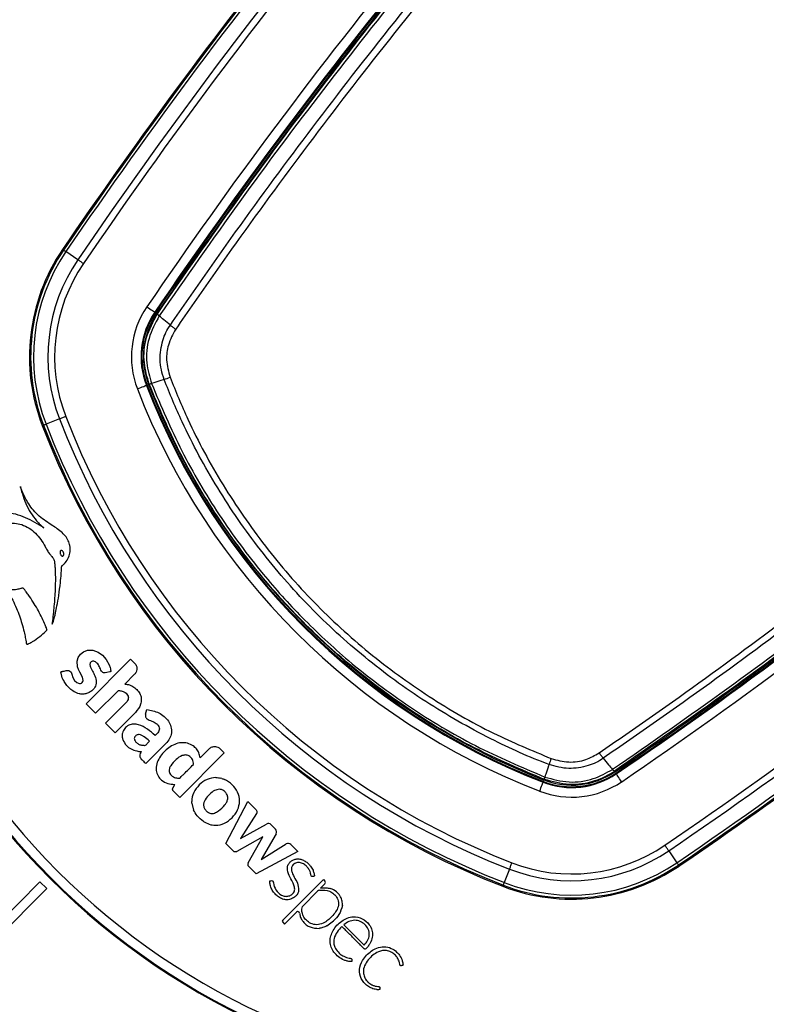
# Paper-space layout 'In-Ground Anchor' of a CAD drawing. Header units: millimetres. Extents: x 1591 to 17407, y 414 to 16227.
# Tile 27 of 67: x 3453 to 3609, y 10072 to 10277. Entities that reach past the tile are written whole.
import ezdxf

# ---------------------------------------------------------------- set-up
doc = ezdxf.new("R2010")
doc.units = ezdxf.units.MM
doc.layers.add('COMPONENT_GEOMETRY', color=7, linetype='Continuous')
doc.styles.add('SLDTEXTSTYLE1', font='TXT', dxfattribs={"width": 0.75})
doc.dimstyles.new('SLDDIMSTYLE0', dxfattribs={"dimtxt": 100, "dimasz": 6.604, "dimexe": 0, "dimexo": 0.0625, "dimgap": 25, "dimtad": 0, "dimtih": 1, "dimtoh": 1, "dimdec": 0, "dimlfac": 0.5, "dimrnd": 1e-09, "dimzin": 12, "dimdsep": 46, "dimtxsty": 'SLDTEXTSTYLE1', "dimsah": 1, "dimcen": 0.09, "dimadec": 0, "dimazin": 3, "dimtfac": 1, "dimtdec": 0, "dimtofl": 0, "dimtmove": 0, "dimatfit": 3, "dimfxl": 1, "dimfrac": 2, "dimtolj": 1, "dimtzin": 12, "dimarcsym": 0})

# ---------------------------------------------------------------- blocks, each defined once
blk = doc.blocks.new('_D_13')
at = {"layer": 'COMPONENT_GEOMETRY', "color": 7, "ltscale": 2}
for p, q in [((8879.1, 12946.13), (8879.1, 8407.68)), ((3365.77, 10201.36), (3365.77, 8407.68)), ((3365.77, 8414.03), (5974.66, 8414.03)), ((8879.1, 8414.03), (6270.21, 8414.03))]:
    blk.add_line(p, q, dxfattribs=at)
for points in [[(3365.77, 8414.03), (3372.37, 8413.02), (3372.37, 8415.05)], [(8879.1, 8414.03), (8872.5, 8415.05), (8872.5, 8413.02)]]:
    blk.add_solid(points, dxfattribs=at)
at = {"layer": 'COMPONENT_GEOMETRY', "color": 7, "ltscale": 2, "insert": (5974.66, 8463.56), "char_height": 100, "attachment_point": 1, "style": 'SLDTEXTSTYLE1'}
blk.add_mtext('2757', dxfattribs=at)

psp = doc.layouts.new('In-Ground Anchor')

# ---------------------------------------------------------------- linework, layer by layer
at = {"color": 7, "linetype": 'Continuous', "lineweight": 25, "ltscale": 2}
for p, q in [((3462.5, 10228.82), (3462.3, 10228.95)), ((3465.47, 10226.8), (3462.99, 10228.49)), ((3481.66, 10215.76), (3481.51, 10215.86)), ((3482.05, 10215.49), (3481.93, 10215.58)), ((3482.04, 10215.48), (3482.05, 10215.49)), ((3482.45, 10215.07), (3482.44, 10215.07)), ((3479.92, 10200.68), (3479.76, 10200.61)), ((3480.35, 10200.84), (3480.23, 10200.79)), ((3480.36, 10200.83), (3480.35, 10200.84)), ((3480.85, 10200.99), (3480.85, 10200.97)), ((3480.85, 10200.97), (3480.85, 10200.97)), ((3461.65, 10193.61), (3458.85, 10192.53)), ((3458.3, 10192.31), (3458.07, 10192.23)), ((3467.18, 10134.25), (3476.47, 10143.54)), ((3476.47, 10143.54), (3477.32, 10142.69)), ((3477.32, 10140.4), (3475.26, 10138.35)), ((3473.94, 10137.02), (3469.18, 10132.26)), ((3469.18, 10132.26), (3467.18, 10134.25)), ((3471.24, 10130.2), (3475.48, 10134.44)), ((3477.47, 10132.44), (3473.23, 10128.2)), ((3479.6, 10132.08), (3479.86, 10133.07)), ((3473.23, 10128.2), (3471.24, 10130.2)), ((3483.82, 10125.96), (3479.65, 10121.79)), ((3495.99, 10124.01), (3486.71, 10114.73)), ((3492.86, 10124.87), (3490.97, 10122.98)), ((3495.14, 10124.87), (3495.99, 10124.01)), ((3576.94, 10120.57), (3576.94, 10120.58)), ((3577.36, 10120.18), (3577.35, 10120.17)), ((3577.36, 10120.18), (3577.45, 10120.06)), ((3577.63, 10119.79), (3577.73, 10119.64)), ((3495.52, 10118.68), (3495.26, 10118.76)), ((3562.55, 10118.05), (3562.48, 10117.89)), ((3562.71, 10118.48), (3562.66, 10118.36)), ((3562.71, 10118.48), (3562.7, 10118.49)), ((3562.84, 10118.98), (3562.84, 10118.98)), ((3562.84, 10118.98), (3562.86, 10118.98)), ((3485.32, 10116.79), (3485.67, 10117.45)), ((3486.71, 10114.73), (3485.47, 10115.96)), ((3489.25, 10113.51), (3489.62, 10112.09)), ((3496.33, 10105.1), (3500.93, 10113.85)), ((3500.93, 10113.85), (3502.53, 10112.26)), ((3502.73, 10111.35), (3499.37, 10106.13)), ((3499.37, 10106.13), (3504.83, 10109.18)), ((3505.74, 10109.05), (3506.7, 10108.1)), ((3504.04, 10106.49), (3498.63, 10103.47)), ((3501, 10101.1), (3504.04, 10106.49)), ((3506.82, 10107.17), (3503.71, 10101.77)), ((3497.87, 10103.56), (3496.33, 10105.1)), ((3511.35, 10103.43), (3502.65, 10098.78)), ((3503.71, 10101.77), (3508.91, 10105.03)), ((3509.86, 10104.92), (3511.35, 10103.43)), ((3588.67, 10103.6), (3590.36, 10101.12)), ((3502.65, 10098.78), (3501.03, 10100.41)), ((3555.48, 10099.78), (3554.39, 10096.98)), ((3590.69, 10100.63), (3590.82, 10100.43)), ((3457.58, 10097.13), (3446.27, 10085.81)), ((3459, 10095.71), (3457.58, 10097.13)), ((3516.66, 10097.59), (3508.19, 10089.12)), ((3516.66, 10097.59), (3516.95, 10097.3)), ((3447.68, 10084.4), (3459, 10095.71)), ((3515.47, 10095.21), (3512.28, 10092.02)), ((3516.11, 10095.85), (3516.09, 10095.84)), ((3516.95, 10096.69), (3516.11, 10095.85)), ((3554.18, 10096.43), (3554.09, 10096.2)), ((3511.07, 10090.81), (3508.58, 10088.32)), ((3517.4, 10087.96), (3518.81, 10089.02)), ((3508.19, 10088.71), (3508.58, 10088.32)), ((3520.93, 10088.2), (3525.18, 10083.96))]:
    psp.add_line(p, q, dxfattribs=at)
at = {"color": 7, "linetype": 'Continuous', "lineweight": 25, "ltscale": 2, "flags": 128}
for points in [[(3462.5, 10228.82), (3462.51, 10228.81), (3462.54, 10228.79), (3462.58, 10228.76), (3462.64, 10228.72), (3462.71, 10228.68), (3462.79, 10228.62), (3462.88, 10228.56), (3462.99, 10228.49)], [(3466.63, 10226), (3466.47, 10226.11), (3466.31, 10226.22), (3466.15, 10226.33), (3466, 10226.43), (3465.86, 10226.53), (3465.72, 10226.63), (3465.59, 10226.71), (3465.47, 10226.8)], [(3479.86, 10216.98), (3480.18, 10216.77), (3480.49, 10216.56), (3480.77, 10216.37), (3481.02, 10216.2), (3481.22, 10216.06), (3481.38, 10215.95), (3481.48, 10215.88), (3481.51, 10215.86)], [(3483.47, 10201.85), (3482.54, 10201.54), (3481.35, 10201.14), (3480.85, 10200.97)], [(3477.89, 10199.89), (3478.25, 10200.03), (3478.6, 10200.16), (3478.92, 10200.29), (3479.2, 10200.4), (3479.43, 10200.49), (3479.61, 10200.55), (3479.72, 10200.6), (3479.76, 10200.61)], [(3462.96, 10194.12), (3462.78, 10194.05), (3462.6, 10193.98), (3462.42, 10193.91), (3462.25, 10193.84), (3462.08, 10193.78), (3461.93, 10193.72), (3461.78, 10193.66), (3461.65, 10193.61)], [(3458.3, 10192.31), (3458.31, 10192.32), (3458.35, 10192.33), (3458.39, 10192.35), (3458.45, 10192.37), (3458.53, 10192.4), (3458.62, 10192.44), (3458.73, 10192.48), (3458.85, 10192.53)], [(3463.74, 10141.12), (3464.05, 10140.8), (3464.22, 10140.4), (3464.45, 10139.7), (3464.8, 10139.12), (3465.3, 10138.66), (3465.6, 10138.52), (3465.82, 10138.48), (3466.03, 10138.5), (3466.23, 10138.57), (3466.41, 10138.71), (3466.53, 10138.9), (3466.58, 10139.11), (3466.54, 10139.45), (3466.43, 10139.77), (3465.9, 10140.85), (3465.64, 10141.4), (3465.42, 10141.97), (3465.33, 10143.1), (3465.57, 10143.89), (3466.04, 10144.57), (3466.69, 10145.1), (3467.49, 10145.41), (3468.63, 10145.43), (3469.7, 10145.03), (3470.64, 10144.35), (3471.4, 10143.5), (3472.04, 10142.34), (3472.21, 10141.79), (3472.26, 10141.56), (3472.29, 10141.33), (3472.32, 10141.11), (3472.32, 10141), (3472.31, 10140.97), (3472.31, 10140.96), (3472.3, 10140.95), (3472.3, 10140.95), (3472.29, 10140.94), (3472.26, 10140.93), (3472.21, 10140.93), (3472.16, 10140.92), (3472.15, 10140.92), (3472.14, 10140.92), (3472.14, 10140.92), (3472.14, 10140.92), (3472.14, 10140.92), (3472.14, 10140.92), (3472.14, 10140.92), (3472.14, 10140.92), (3472.14, 10140.92), (3471.52, 10140.78), (3471.16, 10140.7)], [(3578.85, 10117.99), (3578.64, 10118.31), (3578.43, 10118.62), (3578.23, 10118.9), (3578.07, 10119.15), (3577.92, 10119.36), (3577.82, 10119.51), (3577.75, 10119.61), (3577.73, 10119.64)], [(3561.76, 10116.02), (3561.9, 10116.38), (3562.03, 10116.73), (3562.16, 10117.05), (3562.27, 10117.33), (3562.36, 10117.56), (3562.42, 10117.74), (3562.47, 10117.85), (3562.48, 10117.89)], [(3588.67, 10103.6), (3588.58, 10103.72), (3588.49, 10103.85), (3588.4, 10103.99), (3588.3, 10104.13), (3588.2, 10104.28), (3588.09, 10104.44), (3587.98, 10104.6), (3587.87, 10104.76)], [(3555.48, 10099.78), (3555.53, 10099.91), (3555.59, 10100.06), (3555.65, 10100.22), (3555.71, 10100.38), (3555.78, 10100.55), (3555.85, 10100.73), (3555.92, 10100.91), (3555.99, 10101.09)], [(3590.36, 10101.12), (3590.43, 10101.01), (3590.49, 10100.92), (3590.55, 10100.84), (3590.59, 10100.77), (3590.63, 10100.71), (3590.66, 10100.67), (3590.68, 10100.65), (3590.69, 10100.63)], [(3554.18, 10096.43), (3554.19, 10096.44), (3554.2, 10096.48), (3554.22, 10096.52), (3554.24, 10096.58), (3554.27, 10096.66), (3554.31, 10096.75), (3554.35, 10096.86), (3554.39, 10096.98)]]:
    psp.add_lwpolyline(points, dxfattribs=at)
at = {"color": 7, "linetype": 'Continuous', "lineweight": 25, "ltscale": 4}
for centre, radius, start, end in [((3565.77, 10203.9), 200, 65.6403, 24.3597), ((3565.77, 10203.9), 196, 66.0814, 23.9186), ((4355.36, 9620.29), 1080.5, 135.71908, 145.72355), ((4355.36, 9620.29), 1079.92, 135.71908, 145.72355), ((4355.36, 9620.29), 1076.92, 135.71908, 145.72355), ((4355.36, 9620.29), 1075.5, 135.71908, 145.72355), ((4355.36, 9620.29), 1059.5, 135.71908, 145.72355), ((4355.36, 9620.29), 1057.5, 135.71908, 145.72355), ((4355.36, 9620.29), 1057.32, 135.71908, 145.72355), ((4355.36, 9620.29), 1057, 135.71908, 145.72355), ((3565.77, 10203.9), 150, 91.6933, 358.3067), ((3565.77, 10203.9), 149.82, 91.6649, 358.3351), ((3565.77, 10203.9), 147.82, 92.3895, 357.6105), ((4355.36, 9620.29), 1080.75, 137.41644, 145.72355), ((2982.16, 10993.49), 1057, 304.27645, 314.28092), ((2982.16, 10993.49), 1057.32, 304.27645, 314.28092), ((2982.16, 10993.49), 1057.5, 304.27645, 314.28092), ((2982.16, 10993.49), 1059.5, 304.27645, 314.28092), ((3495.15, 10206.56), 39.76, 145.7235, 201.1432), ((3495.15, 10206.56), 39.51, 145.7235, 201.1432), ((3495.15, 10206.56), 38.92, 145.7235, 201.1432), ((3495.15, 10206.56), 35.92, 145.7235, 201.1432), ((3495.15, 10206.56), 34.51, 145.7235, 201.1432), ((2982.16, 10993.49), 1075.5, 304.27645, 314.28092), ((2982.16, 10993.49), 1076.92, 304.27645, 314.28092), ((2982.16, 10993.49), 1079.92, 304.27645, 314.28092), ((2982.16, 10993.49), 1080.5, 304.27645, 314.28092), ((3495.15, 10206.56), 18.5, 145.7235, 201.1432), ((3495.15, 10206.56), 16.5, 145.7235, 201.1432), ((3495.15, 10206.56), 16.33, 145.7235, 201.1432), ((3495.15, 10206.56), 16, 145.7235, 201.1432), ((3483.03, 10216.03), 1.12, 208.5358, 238.457), ((3472.15, 10234.97), 35, 288.8744, 291.0208), ((3614.65, 10252.78), 146.63, 201.1432, 248.8568), ((3614.65, 10252.78), 144.63, 201.1432, 248.8568), ((3614.65, 10252.78), 144.45, 201.1432, 248.8568), ((3614.65, 10252.78), 144.13, 201.1432, 248.8568), ((3479.83, 10203.47), 2.68, 281.2918, 292.3352), ((2982.16, 10993.49), 1080.75, 304.27645, 312.58356), ((3614.65, 10252.78), 164.05, 201.1432, 248.8568), ((3614.65, 10252.78), 162.63, 201.1432, 248.8568), ((3614.65, 10252.78), 167.88, 201.1432, 248.8568), ((3614.65, 10252.78), 167.63, 201.1432, 248.8568), ((3614.65, 10252.78), 167.05, 201.1432, 248.8568), ((3596.83, 10110.28), 34.99, 158.9833, 161.1303), ((3568.43, 10133.28), 16.5, 248.8568, 304.2765), ((3568.43, 10133.28), 16.33, 248.8568, 304.2765), ((3568.43, 10133.28), 16, 248.8568, 304.2765), ((3577.9, 10121.16), 1.12, 211.543, 241.4642), ((3568.43, 10133.28), 18.5, 248.8568, 304.2765), ((3565.34, 10117.96), 2.68, 157.6648, 168.7082), ((3505.2, 10108.51), 0.769, 45, 119.215), ((3506.16, 10107.55), 0.766, 330.0361, 45), ((3509.32, 10104.38), 0.767, 45, 122.0348), ((3568.43, 10133.28), 35.92, 248.8568, 304.2765), ((3568.43, 10133.28), 34.51, 248.8568, 304.2765), ((3568.43, 10133.28), 38.92, 248.8568, 304.2765), ((3568.43, 10133.28), 39.76, 248.8568, 304.2765), ((3568.43, 10133.28), 39.51, 248.8568, 304.2765), ((3516.65, 10097), 0.431, 315, 45), ((3515.94, 10094.74), 0.662, 97.0879, 135), ((3511.34, 10090.55), 0.374, 9.0556, 135), ((3508.39, 10088.92), 0.288, 135, 225)]:
    psp.add_arc(centre, radius, start, end, dxfattribs=at)
at = {"color": 7, "linetype": 'Continuous', "lineweight": 25, "ltscale": 2}
for points, knots in [([(3482.05, 10215.49), (3487.59, 10223.46), (3498.68, 10239.4), (3516.13, 10262.73), (3534.16, 10285.6), (3552.4, 10307.46), (3570.8, 10328.37), (3586.2, 10345.03), (3595.66, 10354.81), (3598.82, 10358.07)], [0, 0, 0, 0, 0.158217, 0.316434, 0.474012, 0.63159, 0.77897, 0.926349, 1, 1, 1, 1]), ([(3599.25, 10357.69), (3596.09, 10354.43), (3586.63, 10344.64), (3571.22, 10327.97), (3552.81, 10307.06), (3534.57, 10285.2), (3516.54, 10262.32), (3499.08, 10238.99), (3487.99, 10223.05), (3482.45, 10215.07)], [0, 0, 0, 0, 0.073652, 0.221033, 0.368414, 0.525992, 0.68357, 0.841785, 1, 1, 1, 1]), ([(3484.76, 10213.14), (3487.32, 10216.86), (3495.02, 10228.02), (3508.29, 10246.36), (3525.13, 10268.47), (3542.95, 10290.63), (3561.81, 10312.8), (3581.26, 10334.53), (3594.73, 10348.57), (3601.47, 10355.59)], [0, 0, 0, 0, 0.07372, 0.221241, 0.368761, 0.526246, 0.683732, 0.841866, 1, 1, 1, 1]), ([(3602.49, 10354.6), (3595.76, 10347.59), (3582.3, 10333.56), (3562.87, 10311.86), (3544.03, 10289.71), (3526.23, 10267.58), (3509.4, 10245.48), (3496.14, 10227.17), (3488.45, 10216.02), (3485.88, 10212.31)], [0, 0, 0, 0, 0.158133, 0.316267, 0.473752, 0.631237, 0.778758, 0.926279, 1, 1, 1, 1]), ([(3574.18, 10124.01), (3577.89, 10126.58), (3589.04, 10134.27), (3607.35, 10147.53), (3629.45, 10164.36), (3651.58, 10182.16), (3673.73, 10201), (3695.43, 10220.43), (3709.46, 10233.89), (3716.47, 10240.62)], [0, 0, 0, 0, 0.0737212, 0.221242, 0.3687625, 0.5262475, 0.6837324, 0.8418662, 1, 1, 1, 1]), ([(3717.46, 10239.6), (3710.44, 10232.86), (3696.4, 10219.39), (3674.67, 10199.94), (3652.5, 10181.08), (3630.34, 10163.26), (3608.23, 10146.43), (3589.89, 10133.16), (3578.73, 10125.45), (3575.01, 10122.89)], [0, 0, 0, 0, 0.158134, 0.316268, 0.473754, 0.631239, 0.778759, 0.92628, 1, 1, 1, 1]), ([(3576.94, 10120.58), (3584.92, 10126.12), (3600.86, 10137.21), (3624.19, 10154.67), (3647.06, 10172.7), (3668.93, 10190.94), (3689.84, 10209.35), (3706.51, 10224.76), (3716.29, 10234.22), (3719.56, 10237.38)], [0, 0, 0, 0, 0.158215, 0.31643, 0.474008, 0.631586, 0.778967, 0.926348, 1, 1, 1, 1]), ([(3719.94, 10236.95), (3716.68, 10233.8), (3706.9, 10224.33), (3690.24, 10208.93), (3669.33, 10190.53), (3647.47, 10172.29), (3624.6, 10154.26), (3601.27, 10136.81), (3585.33, 10125.72), (3577.36, 10120.18)], [0, 0, 0, 0, 0.073651, 0.22103, 0.36841, 0.525988, 0.683566, 0.841783, 1, 1, 1, 1]), ([(3480.35, 10200.84), (3479.93, 10202.31), (3479.01, 10205.5), (3479.47, 10210.75), (3481.19, 10213.9), (3482.04, 10215.48)], [0, 0, 0, 0, 0.298978, 0.648579, 1, 1, 1, 1]), ([(3482.44, 10215.07), (3481.62, 10213.55), (3479.99, 10210.52), (3479.55, 10205.47), (3480.44, 10202.4), (3480.85, 10200.99)], [0, 0, 0, 0, 0.350443, 0.700656, 1, 1, 1, 1]), ([(3482.44, 10215.07), (3482.38, 10215.12), (3482.25, 10215.23), (3482.13, 10215.35), (3482.05, 10215.44), (3482.05, 10215.47), (3482.04, 10215.48)], [0, 0, 0, 0, 0.2500027, 0.4999852, 0.7499328, 1, 1, 1, 1]), ([(3484.76, 10213.14), (3484.3, 10213.52), (3483.53, 10214.16), (3482.76, 10214.8), (3482.44, 10215.07)], [0, 0, 0, 0, 0.586935, 1, 1, 1, 1]), ([(3483.47, 10201.85), (3483.47, 10201.85), (3483, 10203.16), (3482.38, 10205.92), (3483.02, 10209.84), (3484.02, 10212.23), (3484.76, 10213.14), (3484.76, 10213.14)], [0, 0, 0, 0, 0.000012, 0.354376, 0.701124, 0.999994, 1, 1, 1, 1]), ([(3485.88, 10212.31), (3485.3, 10211.24), (3484.21, 10209.26), (3483.78, 10205.71), (3484.38, 10203.5), (3484.7, 10202.3)], [0, 0, 0, 0, 0.349097, 0.645456, 1, 1, 1, 1]), ([(3484.76, 10213.14), (3484.83, 10213.08), (3484.98, 10212.96), (3485.26, 10212.75), (3485.56, 10212.53), (3485.78, 10212.38), (3485.88, 10212.31)], [0, 0, 0, 0, 0.249976, 0.499972, 0.749991, 1, 1, 1, 1]), ([(3563.72, 10121.6), (3563.72, 10121.6), (3559.57, 10123.11), (3550.79, 10127.11), (3537.84, 10134.45), (3525.18, 10143.71), (3513.6, 10154.3), (3503.31, 10166.15), (3494.4, 10179.06), (3487.9, 10191.11), (3484.64, 10198.87), (3483.47, 10201.85), (3483.47, 10201.85)], [0, 0, 0, 0, 0.0000011, 0.113448, 0.2473372, 0.3816527, 0.5155393, 0.6494313, 0.7837521, 0.9176468, 0.9999989, 1, 1, 1, 1]), ([(3484.7, 10202.3), (3485.9, 10199.36), (3489.05, 10191.64), (3495.53, 10179.73), (3504.33, 10166.94), (3514.52, 10155.21), (3525.99, 10144.71), (3538.55, 10135.58), (3551.32, 10128.18), (3560.13, 10124.51), (3564.17, 10122.83)], [0, 0, 0, 0, 0.082355, 0.216249, 0.35057, 0.484461, 0.618347, 0.752663, 0.886551, 1, 1, 1, 1]), ([(3480.85, 10200.97), (3480.72, 10200.93), (3480.48, 10200.85), (3480.37, 10200.83), (3480.36, 10200.83), (3480.36, 10200.83)], [0, 0, 0, 0, 0.499232, 0.896623, 1, 1, 1, 1]), ([(3562.7, 10118.49), (3557.8, 10120.57), (3547.97, 10124.74), (3534.23, 10133), (3522.14, 10142.08), (3511.99, 10151.52), (3502.83, 10161.66), (3494.29, 10173.26), (3486.38, 10186.59), (3482.36, 10196.09), (3480.36, 10200.83)], [0, 0, 0, 0, 0.133261, 0.2669394, 0.4001979, 0.5112298, 0.6130985, 0.7419385, 0.8711577, 1, 1, 1, 1]), ([(3480.85, 10200.97), (3482.85, 10196.25), (3486.85, 10186.79), (3494.73, 10173.52), (3503.23, 10161.97), (3512.35, 10151.87), (3522.45, 10142.47), (3534.5, 10133.44), (3548.18, 10125.21), (3557.96, 10121.06), (3562.84, 10118.98)], [0, 0, 0, 0, 0.1288476, 0.2580722, 0.3869173, 0.4887719, 0.5997883, 0.7330512, 0.8667343, 1, 1, 1, 1]), ([(3453.49, 10179.54), (3453.67, 10178.86), (3454.03, 10177.48), (3454.83, 10175.49), (3455.87, 10173.6), (3456.98, 10172.2), (3457.86, 10171.33), (3458.27, 10171.02), (3458.4, 10170.92)], [0, 0, 0, 0, 0.209784, 0.422933, 0.635761, 0.846743, 0.951153, 1, 1, 1, 1]), ([(3460.1, 10150.85), (3460.24, 10151.13), (3460.47, 10151.61), (3460.64, 10152.4), (3460.88, 10153.37), (3461.18, 10154.86), (3461.54, 10156.97), (3461.82, 10159.21), (3461.99, 10161.08), (3462.08, 10162.15), (3462.09, 10162.64), (3462.1, 10162.78), (3462.11, 10162.85), (3462.11, 10162.9), (3462.11, 10162.92), (3462.12, 10162.97), (3462.16, 10163.01), (3462.23, 10163.06), (3462.38, 10163.15), (3462.54, 10163.32), (3462.7, 10163.48), (3462.8, 10163.58), (3462.84, 10163.63), (3462.86, 10163.65), (3462.86, 10163.66), (3462.87, 10163.66), (3462.87, 10163.67), (3462.87, 10163.67), (3462.87, 10163.67), (3463.15, 10163.99), (3463.6, 10164.72), (3463.93, 10165.96), (3463.88, 10167.17), (3463.38, 10168.68), (3461.99, 10170.26), (3459.6, 10171.72), (3457.48, 10173.2), (3455.93, 10174.87), (3455.04, 10176.19), (3454.39, 10177.39), (3453.9, 10178.43), (3453.63, 10179.13), (3453.5, 10179.5), (3453.49, 10179.54)], [0, 0, 0, 0, 0.02822, 0.047024, 0.072189, 0.117124, 0.182914, 0.263094, 0.318189, 0.351119, 0.358364, 0.361518, 0.363967, 0.364769, 0.365681, 0.366458, 0.368426, 0.370883, 0.374355, 0.383843, 0.39149, 0.394855, 0.396335, 0.396987, 0.397274, 0.3974, 0.397455, 0.397479, 0.39749, 0.397499, 0.435527, 0.473257, 0.509719, 0.541957, 0.613525, 0.690941, 0.79256, 0.84284, 0.893244, 0.933507, 0.964789, 0.996042, 1, 1, 1, 1]), ([(3458.4, 10170.92), (3457.16, 10171.68), (3454.67, 10173.2), (3450.51, 10174.33), (3447.1, 10174.25), (3444.97, 10173.8), (3444.07, 10173.52), (3443.63, 10173.37), (3443.35, 10173.26), (3443.11, 10173.19), (3442.95, 10173.1), (3442.89, 10173.02), (3442.87, 10172.91), (3442.91, 10172.77), (3442.97, 10172.6), (3443.04, 10172.45), (3443.21, 10172.06), (3443.5, 10171.26), (3444.1, 10169.92), (3444.62, 10168.91), (3444.92, 10168.33)], [0, 0, 0, 0, 0.202229, 0.40583, 0.591312, 0.672978, 0.708933, 0.723066, 0.737203, 0.751345, 0.758346, 0.76153, 0.764796, 0.773005, 0.782354, 0.789654, 0.796108, 0.841429, 0.909395, 1, 1, 1, 1]), ([(3458.87, 10149.43), (3458.92, 10149.48), (3458.99, 10149.54), (3459.05, 10149.64), (3459.05, 10149.73), (3459, 10149.88), (3458.83, 10150.28), (3458.47, 10151.18), (3457.61, 10153.01), (3456.46, 10155.03), (3455.33, 10156.76), (3454.6, 10157.65), (3454.31, 10158.18), (3453.98, 10158.37), (3453.78, 10158.33), (3453.39, 10158.21), (3452.64, 10158.01), (3451.81, 10157.96), (3451.14, 10157.99), (3450.42, 10158.05), (3448.93, 10158.4), (3446.9, 10159.57), (3445.26, 10161.7), (3444.53, 10164.19), (3444.71, 10166.76), (3445.85, 10169.17), (3447.92, 10171.11), (3450.75, 10172.08), (3453.98, 10171.8), (3456.82, 10169.93), (3458.28, 10167.78), (3459.07, 10166.25), (3459.53, 10165.54), (3460.11, 10164.91), (3460.61, 10164.2), (3460.65, 10163.34), (3460.71, 10162.71), (3460.74, 10162.29), (3460.75, 10162.1), (3460.75, 10162.02), (3460.75, 10161.98), (3460.75, 10161.97), (3460.75, 10161.96), (3460.75, 10161.96), (3460.75, 10161.95), (3460.78, 10161.38), (3460.8, 10160.22), (3460.77, 10158.49), (3460.68, 10156.76), (3460.55, 10155.03), (3460.38, 10153.31), (3460.23, 10151.91), (3460.13, 10151.09), (3460.1, 10150.85)], [0, 0, 0, 0, 0.003297, 0.004451, 0.006013, 0.007636, 0.011934, 0.027751, 0.05586, 0.112253, 0.143271, 0.15814, 0.169338, 0.172814, 0.176034, 0.179185, 0.193339, 0.214276, 0.219972, 0.226844, 0.249998, 0.295821, 0.339794, 0.380454, 0.421963, 0.465245, 0.509563, 0.559447, 0.609406, 0.66537, 0.721796, 0.736556, 0.751316, 0.763526, 0.779318, 0.792631, 0.805356, 0.811072, 0.813587, 0.814694, 0.815181, 0.815395, 0.815489, 0.815531, 0.815549, 0.815563, 0.844179, 0.872842, 0.901542, 0.930254, 0.95894, 0.98755, 1, 1, 1, 1]), ([(3462, 10166.21), (3461.97, 10166.2), (3461.92, 10166.18), (3461.83, 10166.09), (3461.78, 10165.94), (3461.77, 10165.74), (3461.81, 10165.52), (3461.89, 10165.32), (3462, 10165.15), (3462.13, 10165.05), (3462.24, 10165.02), (3462.3, 10165.03), (3462.32, 10165.03)], [0, 0, 0, 0, 0.054152, 0.106748, 0.220928, 0.354229, 0.49977, 0.645411, 0.778973, 0.893411, 0.946016, 1, 1, 1, 1]), ([(3462.32, 10165.03), (3462.35, 10165.04), (3462.4, 10165.06), (3462.46, 10165.12), (3462.51, 10165.2), (3462.54, 10165.32), (3462.55, 10165.5), (3462.51, 10165.72), (3462.43, 10165.92), (3462.32, 10166.09), (3462.19, 10166.19), (3462.08, 10166.22), (3462.02, 10166.21), (3462, 10166.21)], [0, 0, 0, 0, 0.054061, 0.106541, 0.161593, 0.221253, 0.354546, 0.500178, 0.645922, 0.779483, 0.893725, 0.946164, 1, 1, 1, 1]), ([(3451.03, 10157.53), (3451.61, 10156.4), (3452.71, 10154.29), (3453.69, 10151.47), (3454.23, 10149.43), (3454.54, 10148.06), (3454.67, 10147.23), (3454.75, 10146.77), (3454.79, 10146.7), (3454.84, 10146.66), (3454.92, 10146.64), (3455.02, 10146.66), (3455.14, 10146.72), (3455.35, 10146.85), (3455.66, 10147), (3456.43, 10147.45), (3457.55, 10148.21), (3458.43, 10149.02), (3458.87, 10149.43)], [0, 0, 0, 0, 0.229182, 0.431712, 0.540852, 0.613251, 0.685771, 0.694462, 0.697029, 0.701156, 0.704892, 0.711452, 0.71865, 0.729129, 0.755851, 0.782573, 0.891294, 1, 1, 1, 1]), ([(3471.16, 10140.7), (3471.08, 10140.69), (3470.92, 10140.67), (3470.71, 10140.74), (3470.53, 10140.88), (3470.24, 10141.26), (3470.05, 10141.97), (3469.61, 10142.62), (3469.16, 10142.98), (3468.85, 10143.13), (3468.53, 10143.14), (3468.27, 10143.02), (3468.06, 10142.81), (3467.95, 10142.41), (3468.1, 10141.87), (3468.48, 10141.18), (3468.95, 10140.29), (3469.27, 10139.44), (3469.32, 10138.71), (3469.26, 10138.21), (3469.03, 10137.67), (3468.63, 10137.14), (3468.05, 10136.68), (3467.32, 10136.35), (3466.52, 10136.2), (3465.61, 10136.32), (3464.66, 10136.73), (3463.76, 10137.41), (3463.04, 10138.22), (3462.44, 10139.17), (3462.07, 10140.01), (3462, 10140.63), (3461.95, 10140.82), (3461.96, 10140.88), (3461.97, 10140.9), (3461.99, 10140.92), (3462.03, 10140.95), (3462.12, 10140.98), (3462.27, 10141.01), (3462.5, 10141.04), (3462.84, 10141.12), (3463.27, 10141.25), (3463.58, 10141.16), (3463.74, 10141.12)], [0, 0, 0, 0, 0.011232, 0.021027, 0.030771, 0.041185, 0.086899, 0.130076, 0.148188, 0.165146, 0.177277, 0.190132, 0.203885, 0.216549, 0.246148, 0.277538, 0.326313, 0.385862, 0.400693, 0.426997, 0.454023, 0.481187, 0.517987, 0.555064, 0.591537, 0.628693, 0.67989, 0.732012, 0.784237, 0.827478, 0.888451, 0.90755, 0.914117, 0.915018, 0.915944, 0.916985, 0.918229, 0.923434, 0.929635, 0.939467, 0.956213, 0.977297, 1, 1, 1, 1]), ([(3477.32, 10142.69), (3477.47, 10142.5), (3477.76, 10142.12), (3477.82, 10141.44), (3477.68, 10140.84), (3477.44, 10140.55), (3477.32, 10140.4)], [0, 0, 0, 0, 0.283704, 0.557917, 0.775024, 1, 1, 1, 1]), ([(3475.26, 10138.35), (3475.61, 10138.31), (3476.29, 10138.23), (3477.21, 10137.74), (3477.98, 10137.06), (3478.55, 10136.19), (3478.77, 10135.17), (3478.58, 10133.79), (3477.91, 10132.98), (3477.47, 10132.44)], [0, 0, 0, 0, 0.125362, 0.250199, 0.375861, 0.501046, 0.6263, 0.751146, 1, 1, 1, 1]), ([(3473.94, 10137.02), (3474.21, 10136.99), (3474.71, 10136.94), (3475.32, 10136.65), (3475.74, 10136.28), (3475.97, 10135.9), (3476.03, 10135.49), (3475.97, 10135.1), (3475.75, 10134.74), (3475.56, 10134.54), (3475.48, 10134.44)], [0, 0, 0, 0, 0.200751, 0.371354, 0.491268, 0.615204, 0.694597, 0.793686, 0.90454, 1, 1, 1, 1]), ([(3479.6, 10132.08), (3479.58, 10131.99), (3479.54, 10131.82), (3479.59, 10131.54), (3479.71, 10131.29), (3480.07, 10130.88), (3480.91, 10130.69), (3481.72, 10130.27), (3482.25, 10129.76), (3482.48, 10129.29), (3482.47, 10128.8), (3482.23, 10128.21), (3481.86, 10127.86), (3481.6, 10127.63)], [0, 0, 0, 0, 0.043692, 0.087033, 0.130804, 0.173871, 0.347702, 0.52064, 0.60943, 0.697902, 0.762046, 0.837472, 1, 1, 1, 1]), ([(3479.86, 10133.07), (3480.72, 10132.9), (3482.45, 10132.55), (3484.19, 10131.05), (3484.97, 10129.48), (3485.06, 10128.18), (3484.66, 10126.93), (3484.1, 10126.28), (3483.82, 10125.96)], [0, 0, 0, 0, 0.25137, 0.506554, 0.630313, 0.753414, 0.876806, 1, 1, 1, 1]), ([(3481.6, 10127.63), (3481.08, 10128.09), (3480.03, 10129), (3478.48, 10129.87), (3477.08, 10130.1), (3476.03, 10129.83), (3475.22, 10129.12), (3474.77, 10128.28), (3474.67, 10127.45), (3474.9, 10126.53), (3475.51, 10125.56), (3476.56, 10124.77), (3477.65, 10124.38), (3478.37, 10124.31), (3478.69, 10124.28)], [0, 0, 0, 0, 0.1432445, 0.2862998, 0.3585624, 0.42973, 0.5016521, 0.5733303, 0.6211795, 0.6688826, 0.7652222, 0.8510934, 0.9344252, 1, 1, 1, 1]), ([(3480.42, 10126.45), (3480.07, 10126.78), (3479.57, 10127.24), (3478.83, 10127.66), (3478.37, 10127.82), (3477.98, 10127.81), (3477.7, 10127.7), (3477.47, 10127.51), (3477.3, 10127.27), (3477.23, 10126.99), (3477.31, 10126.63), (3477.61, 10126.23), (3478.07, 10125.82), (3478.49, 10125.67), (3478.69, 10125.6)], [0, 0, 0, 0, 0.235346, 0.328382, 0.417623, 0.466597, 0.514368, 0.562572, 0.611928, 0.656748, 0.699406, 0.787981, 0.894127, 1, 1, 1, 1]), ([(3480.42, 10126.45), (3480.25, 10126.29), (3479.95, 10126), (3479.65, 10125.57), (3479.33, 10125.5), (3479.05, 10125.53), (3478.84, 10125.57), (3478.69, 10125.6)], [0, 0, 0, 0, 0.336357, 0.602343, 0.685154, 0.789571, 1, 1, 1, 1]), ([(3490.97, 10122.98), (3490.9, 10123.33), (3490.77, 10123.99), (3490.25, 10124.84), (3489.45, 10125.58), (3488.35, 10126.07), (3486.51, 10126.25), (3484.29, 10125.22), (3482.7, 10123.45), (3481.84, 10121.76), (3481.73, 10120.39), (3482.11, 10119.17), (3482.97, 10118.19), (3484.2, 10117.51), (3485.18, 10117.47), (3485.67, 10117.45)], [0, 0, 0, 0, 0.055259, 0.105084, 0.152353, 0.221467, 0.289225, 0.434772, 0.581098, 0.654681, 0.726143, 0.788399, 0.848465, 0.92497, 1, 1, 1, 1]), ([(3478.69, 10124.28), (3478.62, 10124.14), (3478.47, 10123.83), (3478.33, 10123.39), (3478.48, 10122.99), (3478.71, 10122.71), (3479.12, 10122.31), (3479.43, 10122), (3479.65, 10121.79)], [0, 0, 0, 0, 0.153808, 0.342505, 0.433346, 0.55862, 0.702767, 1, 1, 1, 1]), ([(3492.86, 10124.87), (3493.05, 10125.02), (3493.43, 10125.31), (3494.1, 10125.37), (3494.7, 10125.23), (3494.99, 10124.99), (3495.14, 10124.87)], [0, 0, 0, 0, 0.283708, 0.557917, 0.775026, 1, 1, 1, 1]), ([(3564.17, 10122.83), (3565.37, 10122.51), (3567.75, 10121.86), (3571.32, 10122.4), (3573.27, 10123.5), (3574.18, 10124.01)], [0, 0, 0, 0, 0.355481, 0.702202, 1, 1, 1, 1]), ([(3575.01, 10122.89), (3574.95, 10122.96), (3574.83, 10123.11), (3574.62, 10123.39), (3574.4, 10123.69), (3574.25, 10123.91), (3574.18, 10124.01)], [0, 0, 0, 0, 0.249977, 0.499968, 0.749992, 1, 1, 1, 1]), ([(3489.6, 10121.61), (3489.59, 10121.79), (3489.58, 10122.15), (3489.38, 10122.66), (3489.06, 10123.09), (3488.58, 10123.46), (3487.93, 10123.63), (3486.95, 10123.4), (3485.87, 10122.6), (3485.01, 10121.64), (3484.52, 10120.76), (3484.51, 10120.35), (3484.5, 10120.14)], [0, 0, 0, 0, 0.067035, 0.13386, 0.200695, 0.268057, 0.35526, 0.441722, 0.633831, 0.8463, 0.924416, 1, 1, 1, 1]), ([(3484.5, 10120.14), (3484.54, 10119.98), (3484.63, 10119.66), (3484.97, 10119.29), (3485.37, 10119), (3485.81, 10118.82), (3486.23, 10118.74), (3486.7, 10118.7), (3487.12, 10119.13), (3488.07, 10120.08), (3488.92, 10120.93), (3489.6, 10121.61)], [0, 0, 0, 0, 0.069768, 0.142093, 0.215677, 0.285557, 0.344021, 0.404727, 0.476993, 0.588012, 1, 1, 1, 1]), ([(3563.72, 10121.6), (3563.69, 10121.5), (3563.46, 10120.81), (3563.16, 10119.94), (3562.9, 10119.17), (3562.84, 10118.98)], [0, 0, 0, 0, 0.115621, 0.789136, 1, 1, 1, 1]), ([(3575.01, 10122.89), (3575.01, 10122.89), (3574.1, 10122.16), (3571.71, 10121.15), (3567.79, 10120.52), (3565.04, 10121.12), (3563.72, 10121.6), (3563.72, 10121.6)], [0, 0, 0, 0, 0.000006, 0.297986, 0.644686, 0.99999, 1, 1, 1, 1]), ([(3575.01, 10122.89), (3575.39, 10122.43), (3576.03, 10121.66), (3576.67, 10120.89), (3576.94, 10120.57)], [0, 0, 0, 0, 0.586944, 1, 1, 1, 1]), ([(3577.35, 10120.17), (3577.35, 10120.17), (3576.07, 10119.3), (3573.04, 10117.85), (3567.88, 10117.05), (3564.44, 10118), (3562.71, 10118.48)], [0, 0, 0, 0, 0.001845, 0.303948, 0.651979, 1, 1, 1, 1]), ([(3562.86, 10118.98), (3564.52, 10118.52), (3567.83, 10117.61), (3572.84, 10118.3), (3575.64, 10119.85), (3576.94, 10120.57)], [0, 0, 0, 0, 0.348471, 0.69715, 1, 1, 1, 1]), ([(3577.35, 10120.17), (3577.32, 10120.19), (3577.28, 10120.2), (3577.18, 10120.3), (3577.1, 10120.38), (3577.01, 10120.49), (3576.94, 10120.57)], [0, 0, 0, 0, 0.49908, 0.556471, 0.659175, 1, 1, 1, 1]), ([(3494.26, 10118.89), (3493.62, 10118.8), (3492.33, 10118.61), (3490.73, 10117.39), (3489.56, 10115.81), (3489.23, 10114.5), (3489.23, 10113.86), (3489.23, 10113.86)], [0, 0, 0, 0, 0.244686, 0.498213, 0.7526768, 0.9982374, 1, 1, 1, 1]), ([(3491.65, 10109.72), (3492.05, 10109.5), (3492.83, 10109.07), (3494.37, 10108.82), (3496.1, 10109.26), (3497.69, 10110.43), (3498.86, 10112.03), (3499.35, 10113.96), (3498.87, 10115.86), (3497.71, 10117.46), (3496.59, 10118.14), (3496.02, 10118.49)], [0, 0, 0, 0, 0.083124, 0.164854, 0.282005, 0.403608, 0.525316, 0.642843, 0.759976, 0.877271, 1, 1, 1, 1]), ([(3494.26, 10118.89), (3494.45, 10118.88), (3494.79, 10118.86), (3495.11, 10118.79), (3495.26, 10118.76)], [0, 0, 0, 0, 0.558378, 1, 1, 1, 1]), ([(3495.52, 10118.68), (3495.61, 10118.65), (3495.78, 10118.59), (3495.95, 10118.52), (3496.02, 10118.49)], [0, 0, 0, 0, 0.555954, 1, 1, 1, 1]), ([(3562.84, 10118.98), (3562.8, 10118.85), (3562.72, 10118.61), (3562.69, 10118.5), (3562.7, 10118.49), (3562.7, 10118.49)], [0, 0, 0, 0, 0.499234, 0.896958, 1, 1, 1, 1]), ([(3485.47, 10115.96), (3485.41, 10116.03), (3485.3, 10116.16), (3485.23, 10116.39), (3485.24, 10116.6), (3485.29, 10116.72), (3485.32, 10116.79)], [0, 0, 0, 0, 0.299403, 0.563238, 0.771186, 1, 1, 1, 1]), ([(3495.05, 10116.43), (3494.67, 10116.37), (3493.88, 10116.25), (3492.89, 10115.34), (3492.13, 10114.51), (3491.72, 10113.66), (3491.64, 10113.03), (3491.84, 10112.41), (3492.12, 10112.09), (3492.26, 10111.93)], [0, 0, 0, 0, 0.177979, 0.367099, 0.61157, 0.706367, 0.804228, 0.900755, 1, 1, 1, 1]), ([(3492.26, 10111.93), (3492.44, 10111.77), (3492.81, 10111.46), (3493.47, 10111.33), (3494, 10111.45), (3494.42, 10111.65), (3495.18, 10112.15), (3495.94, 10112.83), (3496.53, 10113.74), (3496.77, 10114.42), (3496.7, 10115.15), (3496.32, 10115.77), (3495.76, 10116.27), (3495.29, 10116.38), (3495.05, 10116.43)], [0, 0, 0, 0, 0.081417, 0.162242, 0.213219, 0.264534, 0.315639, 0.520137, 0.601386, 0.678844, 0.757651, 0.838976, 0.920889, 1, 1, 1, 1]), ([(3489.25, 10113.51), (3489.24, 10113.57), (3489.23, 10113.69), (3489.23, 10113.81), (3489.23, 10113.86)], [0, 0, 0, 0, 0.5595889, 1, 1, 1, 1]), ([(3491.65, 10109.72), (3491.18, 10110.09), (3490.34, 10110.74), (3489.84, 10111.68), (3489.62, 10112.09)], [0, 0, 0, 0, 0.5636447, 1, 1, 1, 1]), ([(3502.53, 10112.26), (3502.6, 10112.18), (3502.72, 10112.03), (3502.81, 10111.75), (3502.79, 10111.55), (3502.77, 10111.42), (3502.74, 10111.38), (3502.73, 10111.35)], [0, 0, 0, 0, 0.317781, 0.593543, 0.841545, 0.928542, 1, 1, 1, 1]), ([(3498.63, 10103.47), (3498.56, 10103.43), (3498.42, 10103.37), (3498.2, 10103.37), (3498.01, 10103.44), (3497.92, 10103.52), (3497.87, 10103.56)], [0, 0, 0, 0, 0.302016, 0.564406, 0.770932, 1, 1, 1, 1]), ([(3501, 10101.1), (3500.97, 10101.03), (3500.9, 10100.91), (3500.87, 10100.71), (3500.92, 10100.54), (3500.99, 10100.45), (3501.03, 10100.41)], [0, 0, 0, 0, 0.300103, 0.558345, 0.763089, 1, 1, 1, 1]), ([(3510.05, 10093.58), (3509.73, 10093.49), (3509.12, 10093.31), (3508.15, 10093.5), (3507.3, 10093.95), (3506.57, 10094.6), (3506, 10095.39), (3505.69, 10096.1), (3505.56, 10096.65), (3505.52, 10096.95), (3505.49, 10097.15), (3505.48, 10097.24), (3505.49, 10097.28), (3505.49, 10097.3), (3505.5, 10097.3), (3505.52, 10097.31), (3505.6, 10097.32), (3505.77, 10097.36), (3505.96, 10097.41), (3506.11, 10097.33), (3506.16, 10097.26), (3506.21, 10097.16), (3506.23, 10097.06), (3506.24, 10096.98), (3506.24, 10096.95), (3506.24, 10096.93), (3506.24, 10096.92), (3506.24, 10096.92), (3506.24, 10096.92), (3506.24, 10096.92), (3506.24, 10096.92), (3506.24, 10096.92), (3506.31, 10096.4), (3506.68, 10095.37), (3507.67, 10094.41), (3508.68, 10094.07), (3509.48, 10094.13), (3510.2, 10094.51), (3510.71, 10095.19), (3510.69, 10096.05), (3510.32, 10097), (3509.67, 10098.11), (3509.12, 10099.3), (3509.16, 10100.38), (3509.5, 10101.04), (3510.01, 10101.52), (3510.64, 10101.83), (3511.37, 10101.94), (3512.15, 10101.81), (3512.87, 10101.46), (3513.49, 10100.98), (3514.06, 10100.36), (3514.51, 10099.65), (3514.7, 10098.96), (3514.79, 10098.57), (3514.79, 10098.39), (3514.78, 10098.34), (3514.76, 10098.31), (3514.74, 10098.3), (3514.64, 10098.25), (3514.53, 10098.24), (3514.43, 10098.23)], [0, 0, 0, 0, 0.0342373, 0.0673256, 0.1012011, 0.1359257, 0.1705259, 0.2037157, 0.2183303, 0.2298151, 0.236233, 0.2395695, 0.2401386, 0.2405685, 0.2408297, 0.2411133, 0.243357, 0.2495361, 0.2597281, 0.2630388, 0.2660662, 0.2691163, 0.274461, 0.2768192, 0.2778346, 0.2782747, 0.2784669, 0.2785514, 0.2785883, 0.2786046, 0.2786116, 0.2786148, 0.2786174, 0.3344856, 0.3908106, 0.4187063, 0.445826, 0.474063, 0.5028122, 0.5310467, 0.5612266, 0.6108306, 0.6687898, 0.6966306, 0.7229047, 0.7463592, 0.7700558, 0.7959329, 0.8240664, 0.852264, 0.8808, 0.9062487, 0.9424684, 0.9684943, 0.982247, 0.9849151, 0.9869383, 0.9878633, 0.9884616, 0.9891621, 1, 1, 1, 1]), ([(3514.43, 10098.23), (3514.41, 10098.23), (3514.36, 10098.22), (3514.3, 10098.22), (3514.24, 10098.25), (3514.18, 10098.3), (3514.03, 10098.54), (3514.03, 10099), (3513.79, 10099.51), (3513.5, 10100), (3513.05, 10100.51), (3512.36, 10101.01), (3511.63, 10101.19), (3511.06, 10101.12), (3510.68, 10100.97), (3510.35, 10100.73), (3510.06, 10100.34), (3509.96, 10099.75), (3510.17, 10098.85), (3510.75, 10097.81), (3511.51, 10096.52), (3511.48, 10095.52), (3511.47, 10095.02)], [0, 0, 0, 0, 0.005665, 0.010602, 0.015221, 0.022266, 0.030024, 0.086911, 0.133975, 0.169674, 0.231566, 0.306759, 0.381454, 0.416521, 0.45116, 0.485181, 0.518824, 0.571644, 0.630343, 0.750483, 0.875235, 1, 1, 1, 1]), ([(3511.47, 10095.02), (3511.41, 10094.86), (3511.27, 10094.52), (3510.79, 10093.99), (3510.33, 10093.74), (3510.05, 10093.58)], [0, 0, 0, 0, 0.245085, 0.528778, 1, 1, 1, 1]), ([(3515.85, 10095.4), (3516.58, 10095.41), (3517.68, 10095.43), (3518.92, 10094.63), (3519.61, 10093.72), (3519.93, 10092.54), (3519.43, 10090.95), (3518.36, 10089.76), (3517.13, 10088.73), (3515.99, 10088.2), (3514.66, 10088.16), (3513.54, 10088.69), (3512.7, 10089.49), (3512.25, 10090.45), (3512.16, 10091.32), (3512.24, 10091.82), (3512.28, 10092.02)], [0, 0, 0, 0, 0.119879, 0.180274, 0.241841, 0.310164, 0.37791, 0.514936, 0.573811, 0.649827, 0.722501, 0.790954, 0.853169, 0.915803, 0.965847, 1, 1, 1, 1]), ([(3516.09, 10095.84), (3516.47, 10095.88), (3517.14, 10095.95), (3517.79, 10095.81), (3518.08, 10095.74)], [0, 0, 0, 0, 0.562723, 1, 1, 1, 1]), ([(3519.69, 10094.78), (3519.3, 10095.1), (3518.81, 10095.5), (3518.21, 10095.7), (3518.08, 10095.74)], [0, 0, 0, 0, 0.7776031, 1, 1, 1, 1]), ([(3519.69, 10094.78), (3519.74, 10094.73), (3519.83, 10094.63), (3519.91, 10094.52), (3519.95, 10094.48)], [0, 0, 0, 0, 0.559967, 1, 1, 1, 1]), ([(3520.65, 10092.18), (3520.64, 10092.49), (3520.63, 10093.12), (3520.34, 10093.91), (3520.06, 10094.32), (3519.95, 10094.48)], [0, 0, 0, 0, 0.382512, 0.771945, 1, 1, 1, 1]), ([(3520.65, 10092.18), (3520.45, 10091.52), (3520.09, 10090.32), (3519.21, 10089.43), (3518.81, 10089.02)], [0, 0, 0, 0, 0.545096, 1, 1, 1, 1]), ([(3511.7, 10090.61), (3511.74, 10090.38), (3511.81, 10089.99), (3512.04, 10089.38), (3512.45, 10088.78), (3513.06, 10088.15), (3514.17, 10087.51), (3515.13, 10087.46), (3515.77, 10087.42)], [0, 0, 0, 0, 0.12087, 0.20658, 0.341115, 0.503027, 0.667689, 1, 1, 1, 1]), ([(3518.88, 10082.45), (3518.65, 10082.8), (3518.21, 10083.48), (3518.02, 10084.7), (3518.18, 10085.91), (3518.89, 10087.45), (3520.35, 10089.08), (3522.66, 10090.07), (3524.82, 10089.55), (3526.17, 10088.43), (3526.76, 10087.29), (3526.92, 10086.48), (3526.93, 10085.65), (3526.7, 10084.81), (3526.25, 10084.03), (3525.89, 10083.58), (3525.63, 10083.26), (3525.45, 10083.13), (3525.31, 10083.11), (3525.21, 10083.14), (3525.05, 10083.27), (3524.71, 10083.58), (3524.28, 10084.07), (3523.65, 10084.69), (3522.96, 10085.39), (3522.17, 10086.18), (3521.38, 10086.97), (3520.82, 10087.52), (3520.53, 10087.81), (3520.51, 10087.84)], [0, 0, 0, 0, 0.046957, 0.091804, 0.13694, 0.183846, 0.282794, 0.38056, 0.452316, 0.524836, 0.572886, 0.595668, 0.618185, 0.666323, 0.693127, 0.720561, 0.731374, 0.740912, 0.744113, 0.747417, 0.751658, 0.767656, 0.800048, 0.825979, 0.868467, 0.910955, 0.953444, 0.995932, 1, 1, 1, 1]), ([(3525.18, 10083.96), (3525.44, 10084.26), (3525.96, 10084.86), (3526.34, 10086.05), (3526.1, 10087.29), (3525.35, 10088.27), (3524.36, 10088.95), (3523.16, 10089.2), (3521.95, 10088.9), (3521.27, 10088.43), (3520.93, 10088.2)], [0, 0, 0, 0, 0.124214, 0.247776, 0.374538, 0.501893, 0.623019, 0.743732, 0.871568, 1, 1, 1, 1]), ([(3517.4, 10087.96), (3517.11, 10087.82), (3516.59, 10087.56), (3516.02, 10087.47), (3515.77, 10087.42)], [0, 0, 0, 0, 0.557714, 1, 1, 1, 1]), ([(3520.51, 10087.84), (3520.17, 10087.46), (3519.48, 10086.72), (3518.88, 10085.49), (3518.79, 10084.37), (3519, 10083.59), (3519.43, 10082.8), (3520.06, 10082.13), (3520.83, 10081.63), (3521.46, 10081.35), (3521.97, 10081.25), (3522.34, 10081.19), (3522.51, 10081.09), (3522.59, 10080.99), (3522.6, 10080.9), (3522.6, 10080.77), (3522.57, 10080.66), (3522.57, 10080.56), (3522.57, 10080.53), (3522.56, 10080.52), (3522.55, 10080.51), (3522.52, 10080.51), (3522.48, 10080.5), (3522.41, 10080.5), (3522.34, 10080.5), (3522.3, 10080.51), (3522.29, 10080.51), (3522.28, 10080.51), (3522.28, 10080.51), (3522.28, 10080.51), (3522.28, 10080.51), (3522.28, 10080.51), (3522.28, 10080.51), (3522.06, 10080.5), (3521.61, 10080.59), (3520.77, 10080.89), (3519.78, 10081.45), (3519.18, 10082.11), (3518.88, 10082.45)], [0, 0, 0, 0, 0.1074467, 0.2134966, 0.2834831, 0.3426089, 0.3826022, 0.4732625, 0.5337413, 0.5753989, 0.6191233, 0.6448717, 0.6535663, 0.6615483, 0.6701228, 0.6735254, 0.6891146, 0.6929592, 0.6941918, 0.6952452, 0.6963061, 0.6977036, 0.7004944, 0.7065013, 0.7122563, 0.7142176, 0.7149065, 0.7151699, 0.7152778, 0.7153239, 0.7153436, 0.7153526, 0.7153562, 0.7153592, 0.7628267, 0.8103754, 0.9052289, 1, 1, 1, 1]), ([(3528.42, 10074.74), (3528.42, 10074.72), (3528.41, 10074.7), (3528.39, 10074.68), (3528.38, 10074.66), (3528.35, 10074.66), (3528.32, 10074.66), (3528.23, 10074.65), (3528.07, 10074.65), (3527.91, 10074.65), (3527.81, 10074.66), (3527.76, 10074.67), (3527.74, 10074.67), (3527.73, 10074.67), (3527.73, 10074.67), (3527.72, 10074.67), (3527.72, 10074.68), (3527.72, 10074.68), (3527.39, 10074.73), (3526.74, 10074.91), (3525.85, 10075.42), (3525.1, 10076.11), (3524.34, 10077.21), (3524.03, 10078.91), (3524.67, 10080.6), (3525.61, 10081.85), (3526.62, 10082.72), (3527.84, 10083.43), (3529.32, 10083.73), (3530.81, 10083.38), (3531.85, 10082.64), (3532.64, 10081.77), (3533.06, 10080.97), (3533.2, 10080.28), (3533.29, 10079.96), (3533.26, 10079.78), (3533.25, 10079.72), (3533.25, 10079.71), (3533.24, 10079.7), (3533.23, 10079.69), (3533.22, 10079.69), (3533.2, 10079.69), (3533.09, 10079.68), (3532.98, 10079.66), (3532.89, 10079.64)], [0, 0, 0, 0, 0.001925, 0.003204, 0.004194, 0.005094, 0.006322, 0.009266, 0.018658, 0.028273, 0.032505, 0.034367, 0.035186, 0.035546, 0.035705, 0.035775, 0.035805, 0.035819, 0.03583, 0.084128, 0.133516, 0.183, 0.231293, 0.325446, 0.419885, 0.485304, 0.550425, 0.612608, 0.688659, 0.762973, 0.828202, 0.870155, 0.93421, 0.955086, 0.973814, 0.980779, 0.981612, 0.982216, 0.982672, 0.983038, 0.983475, 0.984049, 0.986175, 1, 1, 1, 1]), ([(3532.89, 10079.64), (3532.85, 10079.65), (3532.79, 10079.65), (3532.71, 10079.68), (3532.65, 10079.75), (3532.6, 10079.84), (3532.55, 10080.13), (3532.47, 10080.53), (3532.22, 10081.1), (3531.83, 10081.71), (3531.27, 10082.21), (3530.6, 10082.62), (3529.86, 10082.85), (3528.97, 10082.83), (3527.53, 10082.38), (3526.2, 10081.25), (3525.2, 10079.7), (3524.91, 10078.42), (3525.18, 10077.3), (3525.68, 10076.5), (3526.25, 10075.97), (3526.66, 10075.73), (3526.94, 10075.59), (3527.26, 10075.46), (3527.72, 10075.31), (3528.15, 10075.36), (3528.36, 10075.26), (3528.42, 10075.21), (3528.44, 10075.14), (3528.46, 10075.03), (3528.47, 10074.89), (3528.44, 10074.78), (3528.42, 10074.74)], [0, 0, 0, 0, 0.005727, 0.010392, 0.014635, 0.021189, 0.028431, 0.06432, 0.090811, 0.135438, 0.187371, 0.21842, 0.269205, 0.318569, 0.368688, 0.525398, 0.605831, 0.684211, 0.741875, 0.79985, 0.843757, 0.87417, 0.88074, 0.89832, 0.93228, 0.964359, 0.968345, 0.972157, 0.97626, 0.981046, 0.991376, 1, 1, 1, 1])]:
    psp.add_open_spline(points, degree=3, knots=knots, dxfattribs=at)

# ---------------------------------------------------------------- dimensions: what is measured, and where the dimension line sits
at = {"layer": 'COMPONENT_GEOMETRY', "color": 7, "ltscale": 2}
dim = psp.add_linear_dim(base=(3365.77, 8414.03), p1=(8879.1, 12948.67), p2=(3365.77, 10203.9), dimstyle='SLDDIMSTYLE0', dxfattribs=at)
dim.commit()
dim.dimension.update_dxf_attribs({"geometry": '_D_13', "text_midpoint": (6122.44, 8414.03), "dimtype": 160})

doc.saveas('drawing.dxf')
